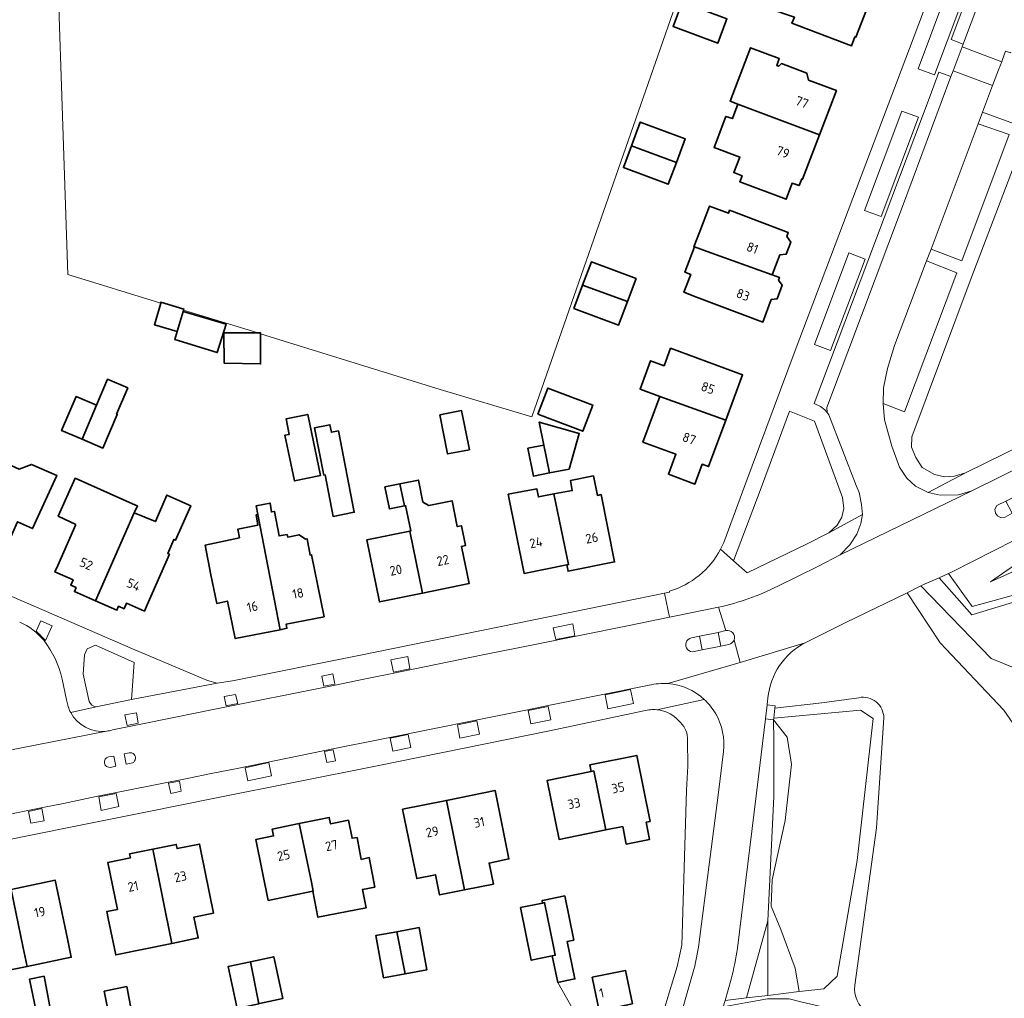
# Model space of a CAD drawing. Extents: x 152761 to 155748, y 459947 to 462743.
# Tile 113 of 256: x 154603 to 154744, y 461199 to 461339. Entities that reach past the tile are written whole.
import ezdxf
from ezdxf.enums import TextEntityAlignment as Align

# ---------------------------------------------------------------- set-up
doc = ezdxf.new("R2010")
doc.units = 0
doc.header["$LTSCALE"] = 0.75
for name, color, linetype, lineweight in [('B-RO-GR-BEPLANTING_CULTUUR_HEESTERS-GV', 251, 'CONTINUOUS', 18), ('B-RO-GR-BOS_LOOF-GV', 251, 'CONTINUOUS', 13), ('B-RO-GR-GROENVOORZIENING-GV', 251, 'CONTINUOUS', 18), ('B-RO-IE-TERREINAFSCHEIDING_KUNSTMATIG_HEKWERK-G', 251, 'IE-TERREINAFSCHEIDING-KUNSTMATIG', 18), ('B-RO-IE-TERREINAFSCHEIDING_KUNSTMATIG_MUUR-G', 251, 'IE-TERREINAFSCHEIDING-KUNSTMATIG-DICHT', 18), ('B-RO-OG-BEBOUWING-GV', 6, 'CONTINUOUS', 35), ('B-RO-OG-BEBOUWING-T18', 1, 'CONTINUOUS', 18), ('B-RO-OG-TERREIN_CULTUURSCHEIDING-GV', 251, 'CONTINUOUS', 18), ('B-RO-VH-VERHARDING_ASFALT-GV', 251, 'CONTINUOUS', 18), ('B-RO-VH-VERHARDING_BETONSTRAATSTEEN-GV', 251, 'CONTINUOUS', 18), ('B-RO-VH-VERHARDING_FUNDERING_ZAND-GV', 251, 'CONTINUOUS', 18), ('B-RO-VH-VERHARDING_TEGEL-GV', 251, 'CONTINUOUS', 18)]:
    doc.layers.add(name, color=color, linetype=linetype, lineweight=lineweight)
doc.styles.add('NLCS-ISO-M200-T18', font='NLCS-ISO.ttf', dxfattribs={"height": 0.36})
doc.linetypes.add('IE-TERREINAFSCHEIDING-KUNSTMATIG', pattern='A,4,[82,NLCS.SHX,S=0.75,R=90,X=0,Y=0],4,-2', length=10)
doc.linetypes.add('IE-TERREINAFSCHEIDING-KUNSTMATIG-DICHT', pattern='A,8,-1,[82,NLCS.SHX,S=0.75,R=90,X=0,Y=0],-1', length=10)

msp = doc.modelspace()

# ---------------------------------------------------------------- linework, layer by layer
at = {"layer": 'B-RO-GR-BEPLANTING_CULTUUR_HEESTERS-GV', "flags": 128}
msp.add_lwpolyline([(154704.991, 461261.972), (154706.943, 461260.238), (154715.493, 461264.373), (154718.592, 461265.945), (154719.805, 461267.029), (154720.471, 461268.213), (154720.728, 461269.436), (154720.558, 461270.987), (154716.542, 461281.924), (154712.996, 461283.33), (154708.766, 461272.006)], close=True, dxfattribs=at)
msp.add_lwpolyline([(154613.866, 461241.1), (154618.936, 461242.137), (154619.294, 461247.435), (154613.762, 461249.882), (154612.573, 461249.381), (154612.201, 461248.515), (154612.012, 461245.761), (154612.888, 461241.842)], dxfattribs=at)
at = {"layer": 'B-RO-GR-BEPLANTING_CULTUUR_HEESTERS-GV'}
msp.add_lwpolyline([(154612.888, 461241.842, 0.2743589), (154613.866, 461241.1)], format="xyb", dxfattribs=at)
at = {"layer": 'B-RO-GR-BOS_LOOF-GV', "flags": 128}
for points in [[(154822.88, 461306.642), (154808.768, 461300.17), (154790.4, 461290.77), (154786.01, 461288.583), (154782.245, 461286.707), (154775.938, 461283.423), (154774.918, 461282.791), (154770.799, 461280.239), (154755.73, 461270.401), (154751.13, 461267.96), (154736.15, 461260.319), (154735.701, 461260.121), (154739.062, 461255.444), (154746.775, 461257.522), (154756.476, 461262.588), (154759.495, 461264.6), (154774.481, 461270.356), (154788.845, 461275.802), (154806.565, 461284.76), (154815.487, 461288.008), (154818.264, 461288.485)], [(154824.442, 461293.336), (154817.496, 461290.87), (154806.567, 461287.211), (154797.061, 461282.733), (154767.184, 461270.73), (154754.379, 461264.657), (154741.688, 461258.955), (154751.042, 461265.448), (154766.086, 461274.318), (154784.706, 461284.131), (154810.518, 461296.271), (154823.84, 461301.529)], [(154823.84, 461301.529), (154810.518, 461296.271), (154784.706, 461284.131), (154766.086, 461274.318), (154751.042, 461265.448), (154741.688, 461258.955), (154754.379, 461264.657), (154767.184, 461270.73), (154797.061, 461282.733), (154806.567, 461287.211), (154817.496, 461290.87), (154824.442, 461293.336)], [(154820.354, 461287.979), (154813.901, 461286.604), (154806.318, 461283.705), (154788.37, 461274.735), (154774.797, 461269.285), (154759.452, 461263.69), (154754.808, 461260.342), (154747.025, 461256.668), (154739.05, 461254.234), (154734.345, 461259.524)], [(154734.345, 461259.524), (154732.375, 461258.656), (154731.77, 461258.359), (154741.816, 461247.993), (154746.839, 461245.932), (154757.345, 461247.097), (154778.129, 461251.486), (154798.228, 461255.215), (154820.998, 461257.497)], [(154754.843, 461221.784), (154749.356, 461232.259), (154743.593, 461240.601), (154734.501, 461250.243), (154729.794, 461257.391), (154721.019, 461253.124), (154715.238, 461250.248)], [(154709.896, 461242.371), (154709.781, 461241.352), (154710.91, 461241.229), (154710.875, 461240.884), (154717.585, 461241.66), (154722.891, 461242.394)], [(154726.455, 461239.498), (154725.421, 461223.799), (154722.324, 461201.278)]]:
    msp.add_lwpolyline(points, dxfattribs=at)
at = {"layer": 'B-RO-GR-BOS_LOOF-GV'}
for points in [[(154715.238, 461250.248, 0.2556311), (154709.896, 461242.371)], [(154722.891, 461242.394, -0.4752408), (154726.455, 461239.498)], [(154722.324, 461201.278, 0.2915674), (154724.071, 461197.475)]]:
    msp.add_lwpolyline(points, format="xyb", dxfattribs=at)
at = {"layer": 'B-RO-GR-BOS_LOOF-GV', "flags": 128}
msp.add_lwpolyline([(154710.732, 461239.466), (154710.708, 461239.228), (154712.657, 461236.743), (154713.259, 461232.889), (154712.368, 461224.858), (154710.477, 461216.364), (154710.358, 461212.582), (154711.739, 461209.278), (154713.765, 461203.721), (154714.377, 461200.377), (154714.82, 461200.43), (154717.884, 461200.774), (154719.774, 461202.584), (154722.628, 461219.119), (154724.912, 461239.412), (154723.105, 461240.629)], close=True, dxfattribs=at)
at = {"layer": 'B-RO-GR-GROENVOORZIENING-GV', "flags": 128}
msp.add_lwpolyline([(154606.634, 461250.548), (154607.591, 461252.674), (154605.952, 461253.389), (154605.304, 461251.895)], dxfattribs=at)
for points in [[(154679.584, 461250.725), (154682.295, 461251.247), (154682.019, 461252.931), (154679.198, 461252.365)], [(154658.404, 461248.262), (154655.998, 461247.78), (154656.357, 461246.034), (154658.729, 461246.509)], [(154647.938, 461244.632), (154647.701, 461245.789), (154646.109, 461245.472), (154646.398, 461244.016), (154647.992, 461244.327)], [(154690.265, 461243.541), (154686.616, 461242.798), (154687.017, 461240.803), (154690.661, 461241.566)], [(154634.11, 461241.575), (154633.809, 461242.844), (154632.152, 461242.545), (154632.446, 461241.236)], [(154675.615, 461240.556), (154675.994, 461238.66), (154678.88, 461239.248), (154678.49, 461241.111)], [(154618.324, 461238.406), (154619.899, 461238.76), (154619.63, 461240.235), (154617.981, 461239.934)], [(154665.512, 461238.521), (154665.85, 461236.612), (154668.664, 461237.198), (154668.299, 461239.073)], [(154656.281, 461234.764), (154658.84, 461235.283), (154658.479, 461237.111), (154655.909, 461236.603)], [(154646.825, 461233.136), (154648.073, 461233.389), (154647.77, 461234.932), (154646.512, 461234.685)], [(154635.536, 461230.528), (154638.948, 461231.216), (154638.55, 461233.111), (154635.165, 461232.385)], [(154624.224, 461230.182), (154624.546, 461228.716), (154626.043, 461229.051), (154625.77, 461230.472)], [(154614.242, 461228.196), (154614.61, 461226.281), (154617.123, 461226.823), (154616.732, 461228.693)], [(154604.201, 461226.14), (154604.516, 461224.438), (154606.428, 461224.784), (154606.121, 461226.536)]]:
    msp.add_lwpolyline(points, close=True, dxfattribs=at)
at = {"layer": 'B-RO-GR-GROENVOORZIENING-GV'}
msp.add_lwpolyline([(154605.304, 461251.895, -0.0175586), (154606.634, 461250.548)], format="xyb", dxfattribs=at)
at = {"layer": 'B-RO-IE-TERREINAFSCHEIDING_KUNSTMATIG_HEKWERK-G', "flags": 128}
for points in [[(154576.332, 461384.11), (154598.301, 461377.739), (154600.989, 461372.693), (154603.33, 461363.63), (154604.35, 461361.632), (154607.478, 461356.635), (154608.415, 461345.416), (154609.805, 461302.864)], [(154676.153, 461282.523), (154709.388, 461377.865)], [(154609.805, 461302.864), (154623.097, 461298.788)], [(154626.372, 461297.784), (154636.21, 461294.767)], [(154636.21, 461294.767), (154636.991, 461294.525)], [(154636.991, 461294.525), (154637.381, 461294.404)], [(154637.381, 461294.404), (154663.025, 461286.46)], [(154663.025, 461286.46), (154676.153, 461282.523)], [(154683.141, 461195.868), (154679.842, 461201.685)]]:
    msp.add_lwpolyline(points, dxfattribs=at)
at = {"layer": 'B-RO-IE-TERREINAFSCHEIDING_KUNSTMATIG_MUUR-G', "flags": 128}
msp.add_lwpolyline([(154703.122, 461263.631), (154703.566, 461264.584), (154706.61, 461272.713)], dxfattribs=at)
at = {"layer": 'B-RO-IE-TERREINAFSCHEIDING_KUNSTMATIG_MUUR-G'}
msp.add_lwpolyline([(154695.813, 461257.615, 0.2043583), (154703.122, 461263.631)], format="xyb", dxfattribs=at)
at = {"layer": 'B-RO-OG-BEBOUWING-GV', "flags": 128}
for points in [[(154713.106, 461347.1), (154712.308, 461345.134), (154710.962, 461345.652), (154709.491, 461341.801), (154709.879, 461340.928), (154713.68, 461339.674), (154713.328, 461338.783), (154721.839, 461335.572), (154722.306, 461336.849), (154722.475, 461336.784), (154724.735, 461342.692), (154715.281, 461346.268)], [(154697.643, 461341.807), (154697.533, 461341.512), (154696.339, 461338.314), (154702.729, 461335.929), (154703.889, 461339.021), (154704.032, 461339.422)], [(154705.609, 461327.217), (154707.738, 461326.398), (154717.266, 461322.861), (154719.67, 461329.167), (154715.708, 461330.677), (154715.464, 461331.641), (154711.82, 461333.03), (154711.428, 461332.644), (154711.148, 461332.751), (154711.522, 461333.732), (154707.41, 461335.3), (154704.493, 461327.646)], [(154717.266, 461322.861), (154707.738, 461326.398), (154705.609, 461327.217), (154704.815, 461325.168), (154703.856, 461325.486), (154702.201, 461321.046), (154705.884, 461319.674), (154704.998, 461317.437), (154706.192, 461317.003), (154705.857, 461316.128), (154712.5, 461313.636), (154713.337, 461315.924), (154714.346, 461315.59), (154714.734, 461316.542), (154714.842, 461316.501)], [(154690.387, 461321.271), (154696.814, 461318.886), (154698.078, 461322.279), (154691.654, 461324.673)], [(154696.814, 461318.886), (154690.387, 461321.271), (154689.229, 461318.164), (154695.653, 461315.771)], [(154701.185, 461306.184), (154710.51, 461302.838), (154711.587, 461305.677), (154712.503, 461305.787), (154713.156, 461307.508), (154712.586, 461308.311), (154712.801, 461308.878), (154704.401, 461312.064), (154704.236, 461311.628), (154701.52, 461312.658), (154700.144, 461309.031), (154699.318, 461306.854), (154699.391, 461306.828)], [(154710.51, 461302.838), (154701.185, 461306.184), (154699.391, 461306.828), (154698.018, 461303.208), (154698.86, 461302.889), (154697.895, 461300.346), (154699.694, 461299.663), (154709.143, 461296.079), (154710.362, 461299.29), (154711.198, 461299.391), (154711.942, 461301.351), (154711.411, 461302.057), (154711.557, 461302.441)], [(154683.41, 461301.38), (154689.816, 461299), (154691.053, 461302.298), (154684.655, 461304.699)], [(154689.816, 461299), (154683.41, 461301.38), (154682.158, 461298.044), (154688.556, 461295.643)], [(154625.435, 461294.716), (154626.328, 461297.608), (154626.372, 461297.784), (154626.409, 461297.932), (154623.139, 461298.933), (154623.097, 461298.788), (154622.192, 461295.69)], [(154626.328, 461297.608), (154625.435, 461294.716), (154625.111, 461293.608), (154631.192, 461291.715), (154632.436, 461295.796)], [(154636.991, 461294.525), (154632.111, 461294.526), (154632.178, 461290.201), (154637.38, 461290.092), (154637.381, 461294.404), (154637.381, 461294.525)], [(154694.441, 461285.424), (154703.883, 461282.064), (154706.281, 461288.526), (154695.983, 461292.348), (154695.048, 461289.829), (154693.128, 461290.541), (154691.618, 461286.472)], [(154611.851, 461279.341), (154614.836, 461278.068), (154616.884, 461282.873), (154616.782, 461282.916), (154618.381, 461286.668), (154615.481, 461287.904), (154613.902, 461284.201)], [(154677.025, 461282.909), (154683.413, 461280.471), (154684.843, 461284.22), (154678.455, 461286.657)], [(154611.851, 461279.341), (154613.902, 461284.201), (154611.008, 461285.435), (154608.94, 461280.582)], [(154703.883, 461282.064), (154694.441, 461285.424), (154692.033, 461278.936), (154696.729, 461277.193), (154695.662, 461274.318), (154699.452, 461272.912), (154700.508, 461275.757), (154701.417, 461275.419)], [(154640.851, 461279.896), (154642.21, 461273.365), (154645.934, 461274.139), (154644.114, 461282.89), (154641.009, 461282.244), (154641.471, 461280.025)], [(154663.01, 461282.813), (154664.116, 461277.226), (154667.219, 461277.841), (154666.113, 461283.428)], [(154678.684, 461274.521), (154681.472, 461275.074), (154682.932, 461280.146), (154677.218, 461281.791), (154677.861, 461278.504)], [(154646.62, 461274.24), (154647.742, 461268.305), (154650.769, 461268.9), (154648.508, 461280.533), (154647.496, 461280.33), (154647.281, 461281.404), (154645.069, 461280.962), (154646.422, 461274.2)], [(154677.861, 461278.504), (154675.576, 461278.051), (154676.368, 461274.062), (154678.684, 461274.521)], [(154594.201, 461265.462), (154600.496, 461262.68), (154602.645, 461267.543), (154604.788, 461266.561), (154608.249, 461274.155), (154604.655, 461275.723), (154602.871, 461275.048), (154599.466, 461276.562), (154598.014, 461273.223), (154597.761, 461273.335)], [(154610.95, 461267.136), (154608.382, 461261.283), (154607.98, 461260.368), (154610.57, 461259.231), (154610.232, 461258.461), (154611.009, 461258.12), (154610.763, 461257.559), (154613.797, 461256.225), (154619.33, 461268.808), (154619.765, 461269.798), (154619.485, 461269.923), (154610.864, 461273.762), (154608.458, 461268.33)], [(154660.529, 461257.343), (154667.167, 461258.708), (154666.076, 461264.018), (154666.665, 461264.139), (154666.083, 461266.969), (154665.495, 461266.848), (154664.738, 461270.532), (154661.427, 461269.851), (154660.58, 461270.35), (154659.932, 461273.503), (154657.286, 461272.959), (154657.94, 461269.807), (154658.101, 461269.84), (154658.842, 461266.235), (154658.689, 461266.204)], [(154681.145, 461261.368), (154681.323, 461260.476), (154687.979, 461261.804), (154686.061, 461271.422), (154685.518, 461271.313), (154684.966, 461274.079), (154681.652, 461273.418), (154681.929, 461272.003), (154679.308, 461271.51), (154681.401, 461261.419)], [(154657.286, 461272.959), (154655.142, 461272.519), (154655.79, 461269.365), (154657.94, 461269.807)], [(154679.308, 461271.51), (154677.087, 461271.093), (154676.874, 461272.24), (154672.777, 461271.469), (154675.036, 461260.149), (154681.145, 461261.368), (154681.401, 461261.419)], [(154613.797, 461256.225), (154616.831, 461254.891), (154617.077, 461255.451), (154617.854, 461255.109), (154618.194, 461255.884), (154620.766, 461254.756), (154621.168, 461255.671), (154624.333, 461262.883), (154624.108, 461262.982), (154624.998, 461265.011), (154625.224, 461264.912), (154627.383, 461269.831), (154623.999, 461271.354), (154622.349, 461267.571), (154619.33, 461268.808)], [(154640.151, 461252.114), (154641.142, 461252.313), (154641.027, 461252.892), (154646.454, 461253.97), (154644.658, 461262.814), (154644.44, 461262.771), (154644.03, 461265.107), (154643.814, 461265.053), (154642.868, 461265.674), (154641.247, 461265.35), (154641.166, 461265.702), (154640.03, 461265.513), (154639.382, 461269.026), (154638.923, 461268.945), (154638.734, 461270.216), (154636.734, 461269.811), (154636.977, 461268.567), (154636.959, 461268.563)], [(154636.959, 461268.563), (154636.734, 461268.513), (154637.004, 461267.054), (154634.112, 461266.46), (154634.355, 461265.243), (154629.436, 461264.19), (154630.276, 461259.95), (154631.103, 461255.876), (154632.626, 461256.196), (154633.747, 461250.831), (154640.151, 461252.114)], [(154658.689, 461266.204), (154652.547, 461264.941), (154654.368, 461256.076), (154660.529, 461257.343)], [(154684.624, 461231.844), (154685, 461231.92), (154686.703, 461223.48), (154689.139, 461223.972), (154689.646, 461221.464), (154692.98, 461222.138), (154692.484, 461224.596), (154693.054, 461224.712), (154691.147, 461234.145), (154684.433, 461232.788)], [(154686.703, 461223.48), (154685, 461231.92), (154684.624, 461231.844), (154678.345, 461230.575), (154680.05, 461222.135)], [(154666.514, 461214.92), (154670.648, 461215.759), (154670.038, 461218.762), (154672.878, 461219.339), (154670.891, 461229.128), (154663.932, 461227.716)], [(154663.932, 461227.716), (154657.675, 461226.446), (154659.687, 461216.533), (154662.375, 461217.079), (154662.96, 461214.198), (154666.514, 461214.92)], [(154644.846, 461214.719), (154645.562, 461211.016), (154652.454, 461212.366), (154651.941, 461214.987), (154653.698, 461215.311), (154652.915, 461219.528), (154651.753, 461219.285), (154651.159, 461222.393), (154650.46, 461222.293), (154649.933, 461224.876), (154647.38, 461224.355), (154647.192, 461225.277), (154642.908, 461224.403), (154644.64, 461216.021), (154644.894, 461214.729)], [(154642.908, 461224.403), (154639.039, 461223.614), (154639.239, 461222.634), (154636.693, 461222.115), (154638.467, 461213.418), (154644.846, 461214.719), (154644.894, 461214.729), (154644.64, 461216.021)], [(154621.988, 461220.742), (154624.688, 461207.271), (154628.468, 461208.048), (154627.855, 461211.032), (154630.632, 461211.603), (154628.849, 461220.483), (154628.652, 461221.464), (154625.451, 461220.821), (154625.332, 461221.412)], [(154615.612, 461210.852), (154616.662, 461205.627), (154616.673, 461205.629), (154624.688, 461207.271), (154621.988, 461220.742), (154618.645, 461220.072), (154618.764, 461219.478), (154615.563, 461218.835), (154616.909, 461212.133), (154615.415, 461211.833)], [(154601.731, 461214.996), (154601.533, 461215.953), (154595.068, 461214.615), (154596.995, 461205.301), (154597.582, 461205.422), (154598.131, 461202.768), (154601.403, 461203.445), (154603.991, 461203.98), (154603.449, 461206.62)], [(154601.731, 461214.996), (154603.449, 461206.62), (154603.991, 461203.98), (154610.316, 461205.289), (154609.764, 461207.926), (154608.038, 461216.3)], [(154679.066, 461205.483), (154679.842, 461201.685), (154680.249, 461201.768), (154682.311, 461202.19), (154681.213, 461207.56), (154682.148, 461207.751), (154680.859, 461214.061), (154677.892, 461213.455), (154677.608, 461213.397), (154677.681, 461213.041), (154677.964, 461213.098), (154679.232, 461206.812), (154679.483, 461205.567)], [(154677.681, 461213.041), (154674.53, 461212.397), (154676.068, 461204.87), (154679.066, 461205.483), (154679.483, 461205.567), (154679.232, 461206.812), (154677.964, 461213.098)], [(154656.865, 461208.942), (154653.829, 461208.389), (154654.928, 461202.357), (154658.037, 461202.924)], [(154658.037, 461202.924), (154661.156, 461203.492), (154660.056, 461209.524), (154656.865, 461208.942)], [(154635.94, 461204.656), (154632.735, 461203.964), (154634.028, 461197.974), (154637.144, 461198.646)], [(154637.144, 461198.646), (154637.19, 461198.656), (154637.236, 461198.666), (154640.544, 461199.38), (154639.25, 461205.37), (154635.94, 461204.656)], [(154690.537, 461198.628), (154689.547, 461203.42), (154684.778, 461202.435), (154685.768, 461197.643)], [(154605.824, 461195.045), (154607.789, 461195.416), (154606.437, 461202.573), (154604.36, 461202.181)], [(154615.03, 461200.466), (154616.211, 461194.437), (154619.421, 461195.066), (154618.24, 461201.095)]]:
    msp.add_lwpolyline(points, close=True, dxfattribs=at)
at = {"layer": 'B-RO-OG-TERREIN_CULTUURSCHEIDING-GV', "flags": 128}
for points in [[(154736.647, 461346.453), (154731.348, 461332.295), (154733.692, 461331.434), (154738.986, 461345.517)], [(154723.703, 461312.047), (154726.07, 461311.156), (154731.392, 461325.367), (154729.052, 461326.245)], [(154739.923, 461324.406), (154733.206, 461306.49), (154737.589, 461304.844), (154744.375, 461322.888)], [(154718.828, 461291.997), (154723.794, 461305.081), (154721.441, 461305.991), (154716.542, 461292.858)], [(154726.372, 461284.456), (154729.409, 461283.241), (154736.915, 461303.097), (154732.55, 461304.817), (154727.993, 461292.752), (154726.966, 461289.431), (154726.434, 461286.668)], [(154709.897, 461210.484), (154709.882, 461200.34), (154709.859, 461199.84), (154714.377, 461200.377), (154713.765, 461203.721), (154711.739, 461209.278), (154710.358, 461212.582), (154710.477, 461216.364), (154712.368, 461224.858), (154713.259, 461232.889), (154712.657, 461236.743), (154710.708, 461239.228), (154710.716, 461236.338), (154710.737, 461228.263)], [(154709.897, 461210.484), (154706.853, 461199.482), (154709.859, 461199.84), (154709.882, 461200.34)]]:
    msp.add_lwpolyline(points, close=True, dxfattribs=at)
for points in [[(154743.304, 461333.302), (154742.854, 461332.124), (154742.007, 461329.901), (154740.545, 461326.066), (154744.998, 461324.477), (154746.713, 461329.055), (154749.427, 461336.47)], [(154765.645, 461334.484), (154755.502, 461335.892), (154753.695, 461336.103), (154752.558, 461336.247), (154751.877, 461336.333), (154751.712, 461335.899), (154748.741, 461328.102), (154738.931, 461302.376), (154730.474, 461279.66), (154730.427, 461278.198), (154731.011, 461276.719), (154731.948, 461275.31), (154733.684, 461274.295), (154735.141, 461273.976), (154736.543, 461274.04), (154738.13, 461274.515)], [(154744.614, 461334.639), (154744.542, 461334.584), (154743.856, 461334.816), (154743.42, 461333.605), (154743.304, 461333.302)], [(154738.13, 461274.515), (154779.23, 461294.724), (154821.391, 461315.667), (154822.516, 461316.226), (154830.869, 461320.34), (154831.764, 461320.815), (154832.016, 461320.949), (154833.645, 461324.008), (154833.87, 461324.436), (154834.253, 461324.818), (154832.682, 461329.391), (154832.537, 461329.813), (154831.394, 461329.728), (154829.231, 461329.568), (154828.506, 461329.478), (154827.901, 461329.423), (154821.705, 461328.546), (154816.72, 461327.84), (154816.349, 461327.817), (154815.708, 461327.778), (154814.218, 461327.834), (154809.591, 461328.476), (154809.473, 461328.492)], [(154710.708, 461239.228), (154709.569, 461239.376), (154708.231, 461228.368), (154705.522, 461206.597)], [(154704.659, 461202.18), (154703.78, 461199.117), (154706.853, 461199.482), (154709.897, 461210.484), (154710.737, 461228.263), (154710.716, 461236.338), (154710.708, 461239.228)]]:
    msp.add_lwpolyline(points, dxfattribs=at)
at = {"layer": 'B-RO-OG-TERREIN_CULTUURSCHEIDING-GV'}
msp.add_lwpolyline([(154705.522, 461206.597, -0.0278882), (154704.659, 461202.18)], format="xyb", dxfattribs=at)
at = {"layer": 'B-RO-VH-VERHARDING_ASFALT-GV', "flags": 128}
for points in [[(154744.341, 461353.162), (154738.123, 461336.717), (154737.787, 461335.817), (154737.648, 461335.446), (154743.304, 461333.302), (154743.42, 461333.605), (154743.856, 461334.816)], [(154774.918, 461282.791), (154772.325, 461288.378), (154768.036, 461286.297), (154739.053, 461271.961), (154739.045, 461271.958), (154720.225, 461262.811), (154717.113, 461261.181), (154711.302, 461258.33)], [(154705.054, 461250.631), (154705.905, 461247.424), (154715.238, 461250.248), (154721.019, 461253.124), (154729.794, 461257.391), (154731.77, 461258.359), (154732.375, 461258.656), (154734.345, 461259.524), (154735.701, 461260.121), (154736.15, 461260.319), (154751.13, 461267.96), (154755.73, 461270.401), (154770.799, 461280.239), (154774.918, 461282.791)], [(154616.196, 461237.783), (154620.518, 461238.667), (154628.248, 461240.23), (154630.342, 461240.648), (154648.022, 461244.192), (154652.124, 461245.059), (154655.926, 461245.812), (154669.156, 461248.502), (154676.597, 461249.987), (154689.812, 461252.676), (154695.821, 461253.88), (154695.127, 461257.324), (154689.071, 461256.105), (154651.435, 461248.44), (154633.371, 461244.803), (154631.159, 461244.455), (154618.936, 461242.137), (154613.866, 461241.1), (154610.231, 461240.283)], [(154698.969, 461250.934), (154700.093, 461251.173), (154702.782, 461251.733), (154703.87, 461251.98), (154702.814, 461255.31), (154696.779, 461254.072), (154695.821, 461253.88), (154689.812, 461252.676), (154676.597, 461249.987), (154669.156, 461248.502), (154655.926, 461245.812), (154652.124, 461245.059), (154648.022, 461244.192), (154630.342, 461240.648), (154628.248, 461240.23), (154620.518, 461238.667), (154616.196, 461237.783)], [(154702.814, 461255.31), (154703.87, 461251.98)], [(154695.593, 461244.402), (154705.905, 461247.424), (154705.054, 461250.631)], [(154715.238, 461250.248), (154705.905, 461247.424), (154695.593, 461244.402)], [(154704.285, 461250), (154703.143, 461249.778), (154700.492, 461249.223), (154699.361, 461248.988)], [(154609.875, 461241.126), (154609.617, 461242.104), (154609.011, 461245.057)], [(154574.951, 461220.387), (154579.342, 461221.305), (154585.286, 461222.494), (154593.195, 461224.08), (154606.467, 461226.729), (154609.196, 461227.267), (154613.871, 461228.257), (154627.108, 461230.89), (154630.31, 461231.536), (154634.046, 461232.293), (154648.188, 461235.162), (154653.939, 461236.33), (154655.138, 461236.581), (154668.381, 461239.23), (154675.307, 461240.619), (154678.465, 461241.256), (154692.937, 461244.169)], [(154692.937, 461244.169), (154678.465, 461241.256), (154675.307, 461240.619), (154668.381, 461239.23), (154655.138, 461236.581), (154653.939, 461236.33), (154648.188, 461235.162), (154634.046, 461232.293), (154630.31, 461231.536), (154627.108, 461230.89), (154613.871, 461228.257), (154609.196, 461227.267), (154606.467, 461226.729), (154593.195, 461224.08), (154585.286, 461222.494), (154579.342, 461221.305), (154574.951, 461220.387)], [(154700.801, 461242.148), (154694.019, 461240.665)], [(154694.019, 461240.665), (154700.801, 461242.148)], [(154705.522, 461206.597), (154708.231, 461228.368), (154709.569, 461239.376), (154709.781, 461241.352), (154709.896, 461242.371)], [(154576.815, 461217.155), (154580.173, 461217.826), (154610.22, 461223.882), (154620.904, 461226.027), (154631.059, 461228.089), (154654.02, 461232.668), (154678.651, 461237.649), (154692.165, 461240.508)], [(154615.335, 461237.606), (154597.808, 461234.158), (154576.551, 461229.834), (154559.953, 461226.444), (154554.414, 461225.342), (154550.471, 461224.54), (154531.009, 461220.591), (154523.489, 461219.08), (154514.577, 461217.314), (154504.255, 461215.229), (154499.546, 461214.299), (154491.174, 461212.626), (154489.47, 461212.364)], [(154597.808, 461234.158), (154615.335, 461237.606)], [(154698.412, 461236.326), (154698.428, 461232.589), (154698.249, 461229.164), (154697.571, 461207.026), (154696.897, 461203.976), (154695.155, 461198.168), (154694.716, 461196.703), (154692.259, 461188.112), (154692.037, 461187.331), (154691.155, 461184.325), (154687.418, 461171.547)], [(154615.645, 461233.918), (154616.394, 461234.054), (154616.679, 461232.592), (154615.925, 461232.431)], [(154618.883, 461233.019), (154618.144, 461232.87), (154617.855, 461234.356), (154618.571, 461234.507)], [(154700.073, 461207.509), (154702.808, 461228.843), (154703.52, 461234.71)], [(154703.52, 461234.71), (154702.808, 461228.843), (154700.073, 461207.509)], [(154687.157, 461160.262), (154687.794, 461163.294), (154688.127, 461164.926), (154688.512, 461166.356), (154688.965, 461167.923), (154691.247, 461175.699), (154691.674, 461177.142), (154693.561, 461183.555), (154699.296, 461203.548)], [(154699.296, 461203.548), (154693.561, 461183.555), (154691.674, 461177.142), (154691.247, 461175.699), (154688.965, 461167.923), (154691.962, 461167.044), (154694.314, 461166.341), (154698.952, 461182.29), (154703.514, 461198.189), (154703.78, 461199.117), (154704.659, 461202.18)]]:
    msp.add_lwpolyline(points, dxfattribs=at)
for points in [[(154743.304, 461333.302), (154737.648, 461335.446), (154736.36, 461331.992), (154742.007, 461329.901), (154742.854, 461332.124)], [(154733.206, 461306.49), (154739.923, 461324.406), (154740.545, 461326.066), (154742.007, 461329.901), (154736.36, 461331.992), (154736.057, 461331.18), (154729.123, 461312.602), (154721.292, 461291.846), (154718.314, 461283.855), (154718.344, 461283.147), (154718.589, 461282.842), (154722.518, 461272.718), (154722.941, 461271.715), (154723.255, 461269.995), (154723.399, 461268.566), (154723.16, 461267.292), (154722.606, 461265.781), (154721.582, 461264.222), (154720.225, 461262.811), (154739.045, 461271.958), (154737.15, 461271.378), (154734.528, 461271.328), (154732.789, 461271.728), (154730.995, 461272.606), (154729.769, 461273.792), (154728.679, 461275.35), (154727.582, 461278.329), (154726.56, 461282.099), (154726.372, 461284.456), (154726.434, 461286.668), (154726.966, 461289.431), (154727.993, 461292.752), (154732.55, 461304.817)], [(154742.686, 461268.386), (154742.4, 461268.786), (154742.323, 461269.327), (154742.623, 461269.886), (154743.9, 461270.487), (154746.388, 461271.697), (154747.343, 461272.231), (154748.049, 461272.331), (154748.394, 461272.22), (154748.737, 461271.83), (154748.915, 461271.235), (154748.746, 461270.779), (154748.379, 461270.426), (154747.285, 461269.941), (154744.82, 461268.765), (154743.79, 461268.216), (154743.135, 461268.158)], [(154679.584, 461250.725), (154679.198, 461252.365), (154682.019, 461252.931), (154682.295, 461251.247)], [(154658.404, 461248.262), (154658.729, 461246.509), (154656.357, 461246.034), (154655.998, 461247.78)], [(154647.992, 461244.327), (154646.398, 461244.016), (154646.109, 461245.472), (154647.701, 461245.789), (154647.938, 461244.632)], [(154690.265, 461243.541), (154690.661, 461241.566), (154687.017, 461240.803), (154686.616, 461242.798)], [(154634.11, 461241.575), (154632.446, 461241.236), (154632.152, 461242.545), (154633.809, 461242.844)], [(154675.615, 461240.556), (154678.49, 461241.111), (154678.88, 461239.248), (154675.994, 461238.66)], [(154618.324, 461238.406), (154617.981, 461239.934), (154619.63, 461240.235), (154619.899, 461238.76)], [(154665.512, 461238.521), (154668.299, 461239.073), (154668.664, 461237.198), (154665.85, 461236.612)], [(154656.281, 461234.764), (154655.909, 461236.603), (154658.479, 461237.111), (154658.84, 461235.283)], [(154646.825, 461233.136), (154646.512, 461234.685), (154647.77, 461234.932), (154648.073, 461233.389)], [(154635.536, 461230.528), (154635.165, 461232.385), (154638.55, 461233.111), (154638.948, 461231.216)], [(154624.224, 461230.182), (154625.77, 461230.472), (154626.043, 461229.051), (154624.546, 461228.716)], [(154614.242, 461228.196), (154616.732, 461228.693), (154617.123, 461226.823), (154614.61, 461226.281)], [(154604.201, 461226.14), (154606.121, 461226.536), (154606.428, 461224.784), (154604.516, 461224.438)]]:
    msp.add_lwpolyline(points, close=True, dxfattribs=at)
at = {"layer": 'B-RO-VH-VERHARDING_ASFALT-GV'}
for points in [[(154711.302, 461258.33, -0.0624198), (154702.814, 461255.31)], [(154606.375, 461250.594, 0.122135), (154602.944, 461253.189)], [(154703.87, 461251.98, -0.6068647), (154705.054, 461250.631)], [(154609.011, 461245.057, 0.1107988), (154606.375, 461250.594)], [(154699.361, 461248.988, -1.021537), (154698.969, 461250.934)], [(154705.054, 461250.631, -0.2629778), (154704.285, 461250)], [(154709.896, 461242.371, -0.2556311), (154715.238, 461250.248)], [(154692.937, 461244.169, -0.0786788), (154695.593, 461244.402)], [(154695.593, 461244.402, 0.0786788), (154692.937, 461244.169)], [(154700.801, 461242.148, 0.1712712), (154695.593, 461244.402)], [(154695.593, 461244.402, -0.1712712), (154700.801, 461242.148)], [(154702.433, 461240.08, 0.0773067), (154700.801, 461242.148)], [(154700.801, 461242.148, -0.0773067), (154702.433, 461240.08)], [(154610.231, 461240.283, -0.0446318), (154609.875, 461241.126)], [(154692.165, 461240.508, -0.093373), (154694.019, 461240.665)], [(154615.335, 461237.606, -0.3085756), (154610.231, 461240.283)], [(154610.231, 461240.283, 0.3085756), (154615.335, 461237.606)], [(154694.019, 461240.665, -0.1997607), (154697.411, 461238.829)], [(154703.52, 461234.71, 0.163332), (154702.433, 461240.08)], [(154702.433, 461240.08, -0.163332), (154703.52, 461234.71)], [(154697.411, 461238.829, -0.2129228), (154698.412, 461236.326)], [(154616.196, 461237.783, -0.0428344), (154615.335, 461237.606)], [(154615.335, 461237.606, 0.0428344), (154616.196, 461237.783)], [(154615.925, 461232.431, -0.9924892), (154615.645, 461233.918)], [(154618.571, 461234.507, -1.0229672), (154618.883, 461233.019)], [(154699.296, 461203.548, 0.0320668), (154700.073, 461207.509)], [(154700.073, 461207.509, -0.0320668), (154699.296, 461203.548)], [(154704.659, 461202.18, 0.0278882), (154705.522, 461206.597)]]:
    msp.add_lwpolyline(points, format="xyb", dxfattribs=at)
at = {"layer": 'B-RO-VH-VERHARDING_BETONSTRAATSTEEN-GV', "flags": 128}
for points in [[(154756.639, 461386.105), (154756.772, 461388.433), (154756.239, 461389.806), (154755.114, 461391.308), (154753.527, 461392.355), (154754.275, 461391.611), (154754.898, 461390.618), (154755.315, 461389.196), (154755.332, 461388.11), (154754.68, 461385.923), (154736.082, 461336.454), (154737.787, 461335.817), (154738.123, 461336.717), (154744.341, 461353.162), (154753.532, 461377.642)], [(154736.057, 461331.18), (154734.34, 461331.82), (154733.065, 461328.429), (154716.481, 461284.461), (154717.386, 461284.036), (154718.03, 461283.538), (154718.344, 461283.147), (154718.314, 461283.855), (154721.292, 461291.846), (154729.123, 461312.602)], [(154743.9, 461270.487), (154742.623, 461269.886), (154742.323, 461269.327), (154742.4, 461268.786), (154742.686, 461268.386), (154743.135, 461268.158), (154743.79, 461268.216), (154744.82, 461268.765)], [(154709.569, 461239.376), (154710.708, 461239.228), (154710.732, 461239.466), (154710.875, 461240.884), (154710.91, 461241.229), (154709.781, 461241.352)]]:
    msp.add_lwpolyline(points, close=True, dxfattribs=at)
for points in [[(154612.888, 461241.842), (154612.012, 461245.761), (154612.201, 461248.515), (154612.573, 461249.381), (154613.762, 461249.882), (154619.294, 461247.435), (154618.936, 461242.137), (154631.159, 461244.455), (154629.789, 461244.831), (154619.059, 461249.36), (154603.93, 461255.934), (154596.235, 461259.225)], [(154605.304, 461251.895), (154605.952, 461253.389), (154607.591, 461252.674), (154606.634, 461250.548)], [(154703.87, 461251.98), (154702.782, 461251.733), (154703.143, 461249.778), (154704.285, 461250)], [(154699.361, 461248.988), (154700.492, 461249.223), (154700.093, 461251.173), (154698.969, 461250.934)], [(154609.011, 461245.057), (154609.617, 461242.104), (154609.875, 461241.126)], [(154610.231, 461240.283), (154613.866, 461241.1)], [(154615.925, 461232.431), (154616.679, 461232.592), (154616.394, 461234.054), (154615.645, 461233.918)], [(154618.571, 461234.507), (154617.855, 461234.356), (154618.144, 461232.87), (154618.883, 461233.019)]]:
    msp.add_lwpolyline(points, dxfattribs=at)
at = {"layer": 'B-RO-VH-VERHARDING_BETONSTRAATSTEEN-GV'}
for points in [[(154602.944, 461253.189, -0.122135), (154606.375, 461250.594)], [(154705.054, 461250.631, 0.6068647), (154703.87, 461251.98)], [(154606.634, 461250.548, 0.0175586), (154605.304, 461251.895)], [(154606.375, 461250.594, -0.1107988), (154609.011, 461245.057)], [(154698.969, 461250.934, 1.021537), (154699.361, 461248.988)], [(154704.285, 461250, 0.2629778), (154705.054, 461250.631)], [(154609.875, 461241.126, 0.0446318), (154610.231, 461240.283)], [(154613.866, 461241.1, -0.2743589), (154612.888, 461241.842)], [(154615.645, 461233.918, 0.9924892), (154615.925, 461232.431)], [(154618.883, 461233.019, 1.0229672), (154618.571, 461234.507)]]:
    msp.add_lwpolyline(points, format="xyb", dxfattribs=at)
at = {"layer": 'B-RO-VH-VERHARDING_FUNDERING_ZAND-GV', "flags": 128}
for points in [[(154818.264, 461288.485), (154815.487, 461288.008), (154806.565, 461284.76), (154788.845, 461275.802), (154774.481, 461270.356), (154759.495, 461264.6), (154756.476, 461262.588), (154746.775, 461257.522), (154739.062, 461255.444), (154735.701, 461260.121), (154734.345, 461259.524), (154739.05, 461254.234), (154747.025, 461256.668), (154754.808, 461260.342), (154759.452, 461263.69), (154774.797, 461269.285), (154788.37, 461274.735), (154806.318, 461283.705), (154813.901, 461286.604), (154820.354, 461287.979)], [(154820.998, 461257.497), (154798.228, 461255.215), (154778.129, 461251.486), (154757.345, 461247.097), (154746.839, 461245.932), (154741.816, 461247.993), (154731.77, 461258.359), (154729.794, 461257.391), (154734.501, 461250.243), (154743.593, 461240.601), (154749.356, 461232.259), (154754.843, 461221.784)], [(154722.891, 461242.394), (154717.585, 461241.66), (154710.875, 461240.884), (154710.732, 461239.466), (154723.105, 461240.629), (154724.912, 461239.412), (154722.628, 461219.119), (154719.774, 461202.584), (154717.884, 461200.774), (154714.82, 461200.43), (154714.377, 461200.377), (154709.859, 461199.84), (154706.853, 461199.482), (154703.78, 461199.117), (154703.514, 461198.189), (154706.653, 461198.76), (154709.836, 461199.339), (154709.958, 461199.361), (154712.933, 461199.325), (154714.612, 461198.918), (154717.463, 461198.228)], [(154722.324, 461201.278), (154725.421, 461223.799), (154726.455, 461239.498)]]:
    msp.add_lwpolyline(points, dxfattribs=at)
at = {"layer": 'B-RO-VH-VERHARDING_FUNDERING_ZAND-GV'}
for points in [[(154726.455, 461239.498, 0.4752408), (154722.891, 461242.394)], [(154724.071, 461197.475, -0.2915674), (154722.324, 461201.278)]]:
    msp.add_lwpolyline(points, format="xyb", dxfattribs=at)
at = {"layer": 'B-RO-VH-VERHARDING_TEGEL-GV', "flags": 128}
for points in [[(154735.839, 461350.328), (154713.768, 461292.017), (154706.61, 461272.713), (154703.566, 461264.584), (154703.122, 461263.631), (154704.991, 461261.972), (154708.766, 461272.006), (154712.996, 461283.33), (154716.542, 461281.924), (154720.558, 461270.987), (154720.728, 461269.436), (154720.471, 461268.213), (154719.805, 461267.029), (154718.592, 461265.945), (154723.399, 461268.566), (154723.255, 461269.995), (154722.941, 461271.715), (154722.518, 461272.718), (154718.589, 461282.842), (154718.344, 461283.147), (154718.03, 461283.538), (154717.386, 461284.036), (154716.481, 461284.461), (154733.065, 461328.429), (154734.34, 461331.82), (154736.057, 461331.18), (154736.36, 461331.992), (154737.648, 461335.446), (154737.787, 461335.817), (154736.082, 461336.454), (154754.68, 461385.923)], [(154744.998, 461324.477), (154740.545, 461326.066), (154739.923, 461324.406), (154744.375, 461322.888), (154737.589, 461304.844), (154733.206, 461306.49), (154732.55, 461304.817), (154736.915, 461303.097), (154729.409, 461283.241), (154726.372, 461284.456), (154726.56, 461282.099), (154727.582, 461278.329), (154728.679, 461275.35), (154729.769, 461273.792), (154730.995, 461272.606), (154732.789, 461271.728), (154738.13, 461274.515), (154736.543, 461274.04), (154735.141, 461273.976), (154733.684, 461274.295), (154731.948, 461275.31), (154731.011, 461276.719), (154730.427, 461278.198), (154730.474, 461279.66), (154738.931, 461302.376), (154748.741, 461328.102)], [(154720.225, 461262.811), (154721.582, 461264.222), (154722.606, 461265.781), (154723.16, 461267.292), (154723.399, 461268.566), (154718.592, 461265.945), (154715.493, 461264.373), (154706.943, 461260.238), (154704.991, 461261.972), (154703.122, 461263.631)], [(154711.302, 461258.33), (154717.113, 461261.181), (154720.225, 461262.811)], [(154695.813, 461257.615), (154695.842, 461257.468), (154695.127, 461257.324), (154695.821, 461253.88), (154696.779, 461254.072), (154702.814, 461255.31)]]:
    msp.add_lwpolyline(points, dxfattribs=at)
for points in [[(154736.647, 461346.453), (154738.986, 461345.517), (154733.692, 461331.434), (154731.348, 461332.295)], [(154723.703, 461312.047), (154729.052, 461326.245), (154731.392, 461325.367), (154726.07, 461311.156)], [(154821.391, 461315.667), (154779.23, 461294.724), (154738.13, 461274.515), (154732.789, 461271.728), (154734.528, 461271.328), (154737.15, 461271.378), (154739.045, 461271.958), (154739.053, 461271.961), (154768.036, 461286.297), (154772.325, 461288.378), (154781.708, 461292.931), (154783.559, 461293.865), (154801.283, 461302.808), (154822.501, 461313.287), (154823.788, 461313.922), (154832.127, 461318.051), (154832.739, 461318.407), (154832.483, 461319.007), (154834.199, 461321.932), (154831.802, 461320.746), (154831.764, 461320.815), (154830.869, 461320.34), (154822.516, 461316.226)], [(154718.828, 461291.997), (154716.542, 461292.858), (154721.441, 461305.991), (154723.794, 461305.081)], [(154703.143, 461249.778), (154702.782, 461251.733), (154700.093, 461251.173), (154700.492, 461249.223)]]:
    msp.add_lwpolyline(points, close=True, dxfattribs=at)
at = {"layer": 'B-RO-VH-VERHARDING_TEGEL-GV'}
for points in [[(154703.122, 461263.631, -0.2043583), (154695.813, 461257.615)], [(154702.814, 461255.31, 0.0624198), (154711.302, 461258.33)]]:
    msp.add_lwpolyline(points, format="xyb", dxfattribs=at)

# ---------------------------------------------------------------- texts
at = {"layer": 'B-RO-OG-BEBOUWING-T18', "style": 'NLCS-ISO-M200-T18'}
for s, rotation, p in [('77', 339.1, (154714.753, 461327.498)), ('79', 339.1, (154712.035, 461320.368)), ('81', 339.2, (154707.687, 461306.673)), ('83', 339.2, (154706.346, 461299.984)), ('85', 339.6, (154701.322, 461286.66)), ('87', 339.6, (154698.641, 461279.435)), ('26', 11.3, (154684.722, 461265.233)), ('24', 11.3, (154676.739, 461264.568)), ('52', 336.3, (154612.467, 461261.516)), ('22', 11.6, (154663.431, 461262.024)), ('20', 11.6, (154656.705, 461260.64)), ('54', 336.3, (154619.235, 461258.542)), ('18', 11.2, (154642.728, 461257.308)), ('16', 11.3, (154636.204, 461255.403)), ('35', 11.4, (154688.47, 461229.523)), ('33', 11.4, (154682.176, 461227.268)), ('31', 11.5, (154668.623, 461224.586)), ('29', 11.5, (154661.915, 461223.225)), ('27', 11.5, (154647.514, 461221.26)), ('25', 11.5, (154640.668, 461219.864)), ('23', 11.6, (154625.925, 461216.82)), ('21', 11.6, (154619.157, 461215.431)), ('19', 11.7, (154605.821, 461211.757)), ('1', 11.7, (154686.129, 461200.196))]:
    msp.add_text(s, height=1.35, rotation=rotation, dxfattribs=at).set_placement(p, align=Align.MIDDLE)

doc.saveas('drawing.dxf')
